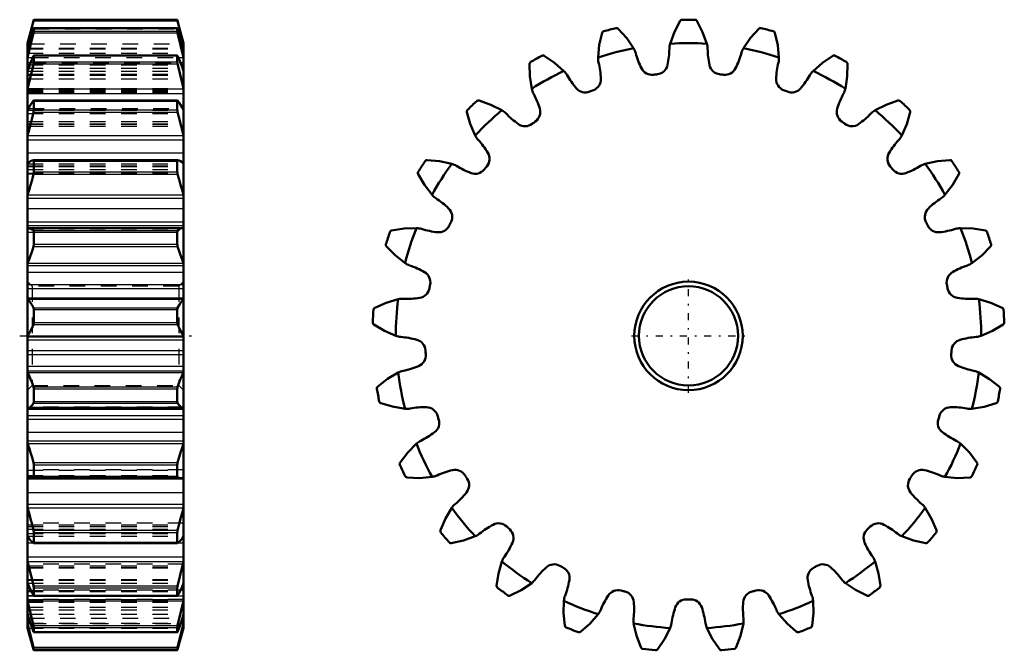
# Model space of a CAD drawing. Header units: millimetres. Extents: x -1 to 137, y -1 to 93.
# Tile 6 of 6: x 74 to 137, y 26 to 67. Entities that reach past the tile are written whole.
import ezdxf

# ---------------------------------------------------------------- set-up
doc = ezdxf.new("R2010")
doc.units = ezdxf.units.MM
doc.linetypes.add('Center', pattern=[1.5, 0.45, -0.5, 0.05, -0.5])
doc.linetypes.add('Dashed', pattern=[2, 1, -1])
for name, color, linetype, lineweight in [('AM_4', 3, 'Continuous', 25), ('center', 4, 'Center', 25), ('hidden', 3, 'Dashed', 25), ('vis', 1, 'Continuous', 50)]:
    doc.layers.add(name, color=color, linetype=linetype, lineweight=lineweight)

# ---------------------------------------------------------------- blocks, each defined once
blk = doc.blocks.new('4_GEAHB1_5_25_10_A_6_35_b_0_in_GEAHB1_5_25_10_A_6_35_900')
at = {"layer": 'AM_4'}
for p, q in [((75.08, 66.467), (84.313, 66.467)), ((75.099, 66.54), (84.295, 66.54)), ((75.08, 65.7), (84.313, 65.7)), ((75.099, 66.006), (84.295, 66.006)), ((75.099, 65.802), (84.295, 65.802)), ((74.697, 65.007), (74.784, 65.007)), ((84.609, 65.007), (84.697, 65.007)), ((74.697, 64.126), (75.035, 64.126)), ((74.697, 63.796), (74.898, 63.796)), ((75.08, 63.714), (84.313, 63.714)), ((75.099, 64.233), (84.295, 64.233)), ((75.099, 63.838), (84.295, 63.838)), ((84.358, 64.126), (84.697, 64.126)), ((84.495, 63.796), (84.697, 63.796)), ((74.697, 62.125), (84.697, 62.125)), ((74.697, 61.813), (84.697, 61.813)), ((75.099, 61.333), (84.295, 61.333)), ((74.697, 60.853), (74.755, 60.853)), ((75.08, 60.633), (84.313, 60.633)), ((75.099, 60.772), (84.295, 60.772)), ((84.638, 60.853), (84.697, 60.853)), ((74.697, 59.129), (84.697, 59.129)), ((74.697, 58.856), (84.697, 58.856)), ((74.697, 58.024), (84.697, 58.024)), ((75.099, 57.488), (84.295, 57.488)), ((75.099, 56.796), (84.295, 56.796)), ((75.08, 56.651), (84.313, 56.651)), ((74.697, 55.327), (84.697, 55.327)), ((74.697, 55.109), (84.697, 55.109)), ((74.697, 54.459), (84.697, 54.459)), ((74.697, 53.595), (84.697, 53.595)), ((74.697, 53.362), (84.697, 53.362)), ((75.08, 53.037), (84.313, 53.037)), ((75.099, 52.94), (84.295, 52.94)), ((75.08, 52.019), (84.313, 52.019)), ((75.099, 52.16), (84.295, 52.16)), ((74.697, 50.957), (84.697, 50.957)), ((74.697, 50.808), (84.697, 50.808)), ((74.697, 50.38), (84.697, 50.38)), ((74.697, 49.582), (84.697, 49.582)), ((74.697, 49.329), (84.697, 49.329)), ((74.697, 48.721), (84.697, 48.721)), ((74.697, 48.644), (84.697, 48.644)), ((75.08, 48.095), (84.313, 48.095)), ((75.099, 47.974), (84.295, 47.974)), ((75.08, 47.026), (84.313, 47.026)), ((75.099, 47.156), (84.295, 47.156)), ((74.697, 46.294), (84.697, 46.294)), ((74.697, 46.223), (84.697, 46.223)), ((74.697, 46.045), (84.697, 46.045)), ((74.697, 45.363), (84.697, 45.363)), ((74.697, 45.106), (84.697, 45.106)), ((74.697, 44.36), (84.697, 44.36)), ((74.697, 44.054), (84.697, 44.054)), ((74.697, 43.944), (84.697, 43.944)), ((75.08, 43.04), (84.313, 43.04)), ((75.099, 42.903), (84.295, 42.903)), ((75.08, 41.988), (84.313, 41.988)), ((75.099, 42.097), (84.295, 42.097)), ((74.697, 41.631), (84.697, 41.631)), ((74.697, 41.202), (84.697, 41.202)), ((74.697, 40.957), (84.697, 40.957)), ((74.697, 40.119), (84.697, 40.119)), ((74.697, 39.576), (84.697, 39.576)), ((74.697, 39.391), (84.697, 39.391)), ((75.08, 38.189), (84.313, 38.189)), ((75.099, 38.044), (84.295, 38.044)), ((75.08, 37.22), (84.313, 37.22)), ((75.099, 37.303), (84.295, 37.303)), ((74.697, 37.143), (84.697, 37.143)), ((74.697, 36.267), (84.697, 36.267)), ((74.697, 35.52), (84.697, 35.52)), ((74.697, 35.273), (84.697, 35.273)), ((75.08, 33.847), (84.313, 33.847)), ((75.099, 33.704), (84.295, 33.704)), ((74.697, 33.045), (75.052, 33.045)), ((75.099, 33.073), (84.295, 33.073)), ((84.342, 33.045), (84.697, 33.045)), ((74.697, 32.141), (84.697, 32.141)), ((74.697, 31.847), (84.697, 31.847)), ((75.08, 30.288), (84.313, 30.288)), ((74.697, 29.652), (75.086, 29.652)), ((75.099, 30.155), (84.295, 30.155)), ((75.099, 29.674), (84.295, 29.674)), ((84.302, 29.652), (84.697, 29.652)), ((74.697, 29.328), (84.697, 29.328)), ((74.697, 28.208), (74.779, 28.208)), ((74.697, 27.876), (74.89, 27.876)), ((84.504, 27.876), (84.697, 27.876)), ((84.614, 28.208), (84.697, 28.208)), ((75.08, 27.734), (84.313, 27.734)), ((75.099, 27.621), (84.295, 27.621)), ((75.099, 27.319), (84.295, 27.319)), ((75.08, 26.347), (84.313, 26.347)), ((75.099, 26.259), (84.295, 26.259)), ((75.099, 26.156), (84.295, 26.156))]:
    blk.add_line(p, q, dxfattribs=at)
at = {"layer": 'center'}
blk.add_line((74.197, 46.294), (85.197, 46.294), dxfattribs=at)
at = {"layer": 'hidden'}
for p, q in [((75.08, 65.966), (84.313, 65.966)), ((74.784, 65.007), (84.609, 65.007)), ((74.697, 64.712), (84.697, 64.712)), ((74.697, 64.679), (84.697, 64.679)), ((74.697, 64.406), (84.697, 64.406)), ((74.898, 63.796), (84.495, 63.796)), ((75.035, 64.126), (84.358, 64.126)), ((75.08, 64.23), (84.313, 64.23)), ((74.697, 63.645), (84.697, 63.645)), ((74.697, 63.433), (84.697, 63.433)), ((74.697, 63.259), (84.697, 63.259)), ((74.697, 63.051), (84.697, 63.051)), ((74.697, 63.019), (84.697, 63.019)), ((74.697, 63.012), (84.697, 63.012)), ((74.697, 62.996), (84.697, 62.996)), ((74.697, 62.766), (84.697, 62.766)), ((74.697, 62.145), (84.697, 62.145)), ((74.697, 62.031), (84.697, 62.031)), ((74.697, 61.936), (84.697, 61.936)), ((74.697, 61.881), (84.697, 61.881)), ((75.08, 61.366), (84.313, 61.366)), ((74.697, 60.741), (84.697, 60.741)), ((74.755, 60.853), (84.638, 60.853)), ((74.697, 60.536), (84.697, 60.536)), ((74.697, 60.021), (84.697, 60.021)), ((74.697, 59.87), (84.697, 59.87)), ((74.697, 59.86), (84.697, 59.86)), ((74.697, 59.723), (84.697, 59.723)), ((75.08, 57.555), (84.313, 57.555)), ((74.697, 57.315), (84.697, 57.315)), ((74.697, 57.181), (84.697, 57.181)), ((74.697, 57.149), (84.697, 57.149)), ((74.697, 56.951), (84.697, 56.951)), ((74.697, 56.723), (84.697, 56.723)), ((74.697, 56.674), (84.697, 56.674)), ((74.697, 53.196), (84.697, 53.196)), ((74.697, 53.142), (84.697, 53.142)), ((74.697, 52.931), (84.697, 52.931)), ((74.697, 52.926), (84.697, 52.926)), ((74.997, 49.469), (74.697, 49.769)), ((84.397, 49.469), (74.997, 49.469)), ((74.997, 49.469), (74.997, 43.119)), ((84.697, 49.769), (84.397, 49.469)), ((84.397, 49.469), (84.397, 43.119)), ((74.697, 48.673), (84.697, 48.673)), ((74.697, 48.667), (84.697, 48.667)), ((74.697, 42.819), (74.997, 43.119)), ((74.997, 43.119), (84.397, 43.119)), ((84.397, 43.119), (84.697, 42.819)), ((84.697, 41.726), (74.697, 41.726)), ((74.697, 41.725), (84.697, 41.725)), ((74.697, 41.643), (84.697, 41.643)), ((84.697, 37.714), (74.697, 37.714)), ((74.697, 37.693), (84.697, 37.693)), ((74.697, 37.361), (84.697, 37.361)), ((74.697, 37.356), (84.697, 37.356)), ((74.697, 37.261), (84.697, 37.261)), ((84.697, 34.288), (74.697, 34.288)), ((74.697, 34.201), (84.697, 34.201)), ((74.697, 34.081), (84.697, 34.081)), ((74.697, 33.905), (84.697, 33.905)), ((74.697, 33.629), (84.697, 33.629)), ((74.697, 33.459), (84.697, 33.459)), ((75.052, 33.045), (84.342, 33.045)), ((75.08, 33.022), (84.313, 33.022)), ((84.697, 31.664), (74.697, 31.664)), ((74.697, 31.569), (84.697, 31.569)), ((74.697, 31.468), (84.697, 31.468)), ((74.697, 31.444), (84.697, 31.444)), ((74.697, 30.699), (84.697, 30.699)), ((74.697, 30.655), (84.697, 30.655)), ((74.697, 30.463), (84.697, 30.463)), ((84.697, 30.006), (74.697, 30.006)), ((74.697, 29.981), (84.697, 29.981)), ((74.697, 29.917), (84.697, 29.917)), ((74.697, 29.668), (84.697, 29.668)), ((75.08, 29.659), (84.313, 29.659)), ((75.086, 29.652), (84.302, 29.652)), ((74.697, 29.419), (84.697, 29.419)), ((84.697, 29.419), (74.697, 29.419)), ((74.697, 29.248), (84.697, 29.248)), ((74.697, 28.912), (84.697, 28.912)), ((74.697, 28.748), (84.697, 28.748)), ((74.697, 28.461), (84.697, 28.461)), ((74.697, 27.9), (84.697, 27.9)), ((74.779, 28.208), (84.614, 28.208)), ((74.89, 27.876), (84.504, 27.876)), ((74.697, 27.581), (84.697, 27.581)), ((75.08, 27.34), (84.313, 27.34)), ((75.08, 26.212), (84.313, 26.212))]:
    blk.add_line(p, q, dxfattribs=at)
at = {"layer": 'vis'}
for p, q in [((75.099, 66.544), (74.697, 65.044)), ((74.697, 65.007), (75.08, 66.467)), ((84.295, 66.544), (75.099, 66.544)), ((75.099, 66.54), (75.099, 66.544)), ((84.697, 65.044), (84.295, 66.544)), ((84.295, 66.544), (84.295, 66.54)), ((84.313, 66.467), (84.697, 65.007)), ((75.08, 65.966), (74.697, 64.712)), ((74.697, 64.126), (75.08, 65.7)), ((84.296, 66.009), (75.097, 66.009)), ((75.099, 66.006), (75.097, 66.009)), ((75.099, 65.802), (75.099, 66.006)), ((84.296, 66.009), (84.295, 66.006)), ((84.295, 66.006), (84.295, 65.802)), ((84.697, 64.712), (84.313, 65.966)), ((84.313, 65.7), (84.697, 64.126)), ((74.697, 65.044), (74.697, 27.581)), ((84.697, 27.581), (84.697, 65.044)), ((84.3, 64.25), (75.093, 64.25)), ((75.099, 63.838), (75.099, 64.233)), ((84.295, 64.233), (84.295, 63.838)), ((75.088, 61.372), (75.08, 61.366)), ((84.305, 61.372), (75.088, 61.372)), ((75.099, 60.772), (75.099, 61.333)), ((84.295, 61.333), (84.295, 60.772)), ((84.313, 61.366), (84.305, 61.372)), ((84.313, 57.555), (75.081, 57.555)), ((75.099, 56.796), (75.099, 57.488)), ((84.295, 57.488), (84.295, 56.796)), ((74.74, 53.199), (74.697, 53.196)), ((84.653, 53.199), (74.74, 53.199)), ((84.697, 53.196), (84.653, 53.199)), ((75.099, 52.16), (75.099, 52.94)), ((84.295, 52.94), (84.295, 52.16)), ((84.697, 48.674), (74.697, 48.674)), ((75.099, 47.156), (75.099, 47.974)), ((84.295, 47.974), (84.295, 47.156)), ((75.099, 42.097), (75.099, 42.903)), ((84.295, 42.903), (84.295, 42.097)), ((74.697, 41.625), (84.697, 41.625)), ((75.099, 37.303), (75.099, 38.044)), ((84.295, 38.044), (84.295, 37.303)), ((74.931, 37.187), (84.462, 37.187)), ((75.099, 33.073), (75.099, 33.704)), ((84.295, 33.704), (84.295, 33.073)), ((75.08, 33.022), (75.085, 33.021)), ((75.084, 33.021), (84.309, 33.021)), ((84.309, 33.021), (84.313, 33.022)), ((75.099, 29.674), (75.099, 30.155)), ((84.295, 30.155), (84.295, 29.674)), ((75.08, 27.734), (74.697, 29.328)), ((75.091, 29.647), (84.302, 29.647)), ((84.697, 29.328), (84.313, 27.734)), ((75.08, 26.347), (74.697, 27.876)), ((84.697, 27.876), (84.313, 26.347)), ((74.697, 27.581), (75.08, 26.212)), ((75.096, 27.309), (84.297, 27.309)), ((75.099, 27.319), (75.099, 27.621)), ((84.295, 27.621), (84.295, 27.319)), ((84.313, 26.212), (84.697, 27.581)), ((75.098, 26.155), (84.295, 26.155)), ((75.099, 26.156), (75.099, 26.259)), ((84.295, 26.259), (84.295, 26.156))]:
    blk.add_line(p, q, dxfattribs=at)
for points in [[(75.08, 66.467), (75.09, 66.505), (75.096, 66.53), (75.099, 66.54)], [(84.295, 66.54), (84.297, 66.531), (84.303, 66.507), (84.313, 66.467)], [(75.097, 66.009), (75.096, 66.009), (75.09, 65.996), (75.08, 65.966)], [(75.08, 65.7), (75.09, 65.745), (75.096, 65.78), (75.099, 65.802)], [(84.295, 65.802), (84.297, 65.781), (84.303, 65.747), (84.313, 65.7)], [(84.313, 65.966), (84.303, 65.995), (84.297, 66.009), (84.296, 66.009)], [(75.08, 64.23), (74.989, 64.019), (74.895, 63.788), (74.797, 63.533), (74.697, 63.259)], [(74.697, 62.125), (74.795, 62.514), (74.892, 62.907), (74.987, 63.31), (75.08, 63.714)], [(75.094, 64.25), (75.09, 64.248), (75.08, 64.23)], [(75.08, 63.714), (75.09, 63.763), (75.096, 63.806), (75.099, 63.838)], [(75.099, 64.233), (75.096, 64.248), (75.094, 64.25)], [(84.299, 64.25), (84.297, 64.248), (84.295, 64.233)], [(84.295, 63.838), (84.297, 63.807), (84.303, 63.766), (84.313, 63.714)], [(84.313, 64.23), (84.303, 64.247), (84.299, 64.25)], [(84.697, 63.259), (84.598, 63.529), (84.502, 63.78), (84.406, 64.016), (84.313, 64.23)], [(84.313, 63.714), (84.405, 63.316), (84.499, 62.92), (84.596, 62.52), (84.697, 62.125)], [(75.08, 61.366), (74.989, 61.246), (74.895, 61.102), (74.797, 60.933), (74.697, 60.741)], [(75.099, 61.333), (75.096, 61.359), (75.09, 61.371), (75.088, 61.372)], [(84.305, 61.372), (84.303, 61.371), (84.297, 61.36), (84.295, 61.333)], [(84.697, 60.741), (84.598, 60.93), (84.502, 61.098), (84.406, 61.244), (84.313, 61.366)], [(74.697, 59.129), (74.795, 59.488), (74.892, 59.857), (74.987, 60.241), (75.08, 60.633)], [(75.08, 60.633), (75.09, 60.683), (75.096, 60.731), (75.099, 60.772)], [(84.295, 60.772), (84.297, 60.732), (84.303, 60.686), (84.313, 60.633)], [(84.313, 60.633), (84.405, 60.247), (84.499, 59.869), (84.596, 59.494), (84.697, 59.129)], [(75.08, 57.555), (74.989, 57.533), (74.895, 57.486), (74.797, 57.413), (74.697, 57.315)], [(75.099, 57.488), (75.096, 57.524), (75.09, 57.547), (75.08, 57.555)], [(84.313, 57.555), (84.303, 57.548), (84.297, 57.525), (84.295, 57.488)], [(84.697, 57.315), (84.598, 57.412), (84.502, 57.484), (84.406, 57.533), (84.313, 57.555)], [(75.08, 56.651), (75.09, 56.699), (75.096, 56.75), (75.099, 56.796)], [(84.295, 56.796), (84.297, 56.751), (84.303, 56.702), (84.313, 56.651)], [(74.697, 55.327), (74.795, 55.633), (74.892, 55.954), (74.987, 56.296), (75.08, 56.651)], [(84.313, 56.651), (84.405, 56.301), (84.499, 55.965), (84.596, 55.638), (84.697, 55.327)], [(75.08, 53.037), (74.989, 53.114), (74.895, 53.167), (74.797, 53.194), (74.74, 53.199)], [(75.099, 52.94), (75.096, 52.983), (75.09, 53.016), (75.08, 53.037)], [(84.313, 53.037), (84.303, 53.018), (84.297, 52.984), (84.295, 52.94)], [(84.653, 53.199), (84.598, 53.195), (84.502, 53.168), (84.406, 53.115), (84.313, 53.037)], [(74.697, 50.957), (74.795, 51.191), (74.892, 51.445), (74.987, 51.722), (75.08, 52.019)], [(75.08, 52.019), (75.09, 52.061), (75.096, 52.111), (75.099, 52.16)], [(84.295, 52.16), (84.297, 52.112), (84.303, 52.064), (84.313, 52.019)], [(84.313, 52.019), (84.405, 51.727), (84.499, 51.453), (84.596, 51.194), (84.697, 50.957)], [(75.08, 48.095), (74.989, 48.267), (74.895, 48.415), (74.797, 48.542), (74.697, 48.644)], [(84.697, 48.644), (84.598, 48.544), (84.502, 48.42), (84.406, 48.269), (84.313, 48.095)], [(75.099, 47.974), (75.096, 48.021), (75.09, 48.062), (75.08, 48.095)], [(84.313, 48.095), (84.303, 48.065), (84.297, 48.022), (84.295, 47.974)], [(74.697, 46.294), (74.795, 46.441), (74.892, 46.611), (74.987, 46.807), (75.08, 47.026)], [(75.08, 47.026), (75.09, 47.061), (75.096, 47.106), (75.099, 47.156)], [(84.295, 47.156), (84.297, 47.107), (84.303, 47.064), (84.313, 47.026)], [(84.313, 47.026), (84.405, 46.811), (84.499, 46.617), (84.596, 46.443), (84.697, 46.294)], [(75.08, 43.04), (74.989, 43.295), (74.895, 43.531), (74.797, 43.749), (74.697, 43.944)], [(84.697, 43.944), (84.598, 43.752), (84.502, 43.538), (84.406, 43.299), (84.313, 43.04)], [(75.099, 42.903), (75.096, 42.952), (75.09, 42.998), (75.08, 43.04)], [(84.313, 43.04), (84.303, 43.001), (84.297, 42.953), (84.295, 42.903)], [(74.697, 41.631), (74.795, 41.682), (74.892, 41.758), (74.987, 41.86), (75.08, 41.988)], [(75.08, 41.988), (75.09, 42.013), (75.096, 42.051), (75.099, 42.097)], [(84.295, 42.097), (84.297, 42.052), (84.303, 42.015), (84.313, 41.988)], [(84.313, 41.988), (84.405, 41.862), (84.499, 41.761), (84.596, 41.683), (84.697, 41.631)], [(75.08, 38.189), (74.989, 38.512), (74.895, 38.82), (74.797, 39.115), (74.697, 39.391)], [(84.697, 39.391), (84.598, 39.119), (84.502, 38.829), (84.406, 38.517), (84.313, 38.189)], [(75.099, 38.044), (75.096, 38.092), (75.09, 38.14), (75.08, 38.189)], [(84.313, 38.189), (84.303, 38.143), (84.297, 38.093), (84.295, 38.044)], [(74.697, 37.261), (74.795, 37.213), (74.892, 37.19), (74.932, 37.187)], [(74.932, 37.187), (74.987, 37.192), (75.08, 37.22)], [(75.08, 37.22), (75.09, 37.233), (75.096, 37.262), (75.099, 37.303)], [(84.295, 37.303), (84.297, 37.263), (84.303, 37.235), (84.313, 37.22)], [(84.313, 37.22), (84.405, 37.192), (84.462, 37.187)], [(84.462, 37.187), (84.499, 37.189), (84.596, 37.212), (84.697, 37.261)], [(75.08, 33.847), (74.989, 34.218), (74.895, 34.578), (74.797, 34.932), (74.697, 35.273)], [(84.697, 35.273), (84.598, 34.938), (84.502, 34.59), (84.406, 34.224), (84.313, 33.847)], [(74.697, 33.459), (74.795, 33.314), (74.892, 33.193), (74.987, 33.095), (75.08, 33.022)], [(75.099, 33.704), (75.096, 33.747), (75.09, 33.795), (75.08, 33.847)], [(84.313, 33.847), (84.303, 33.798), (84.297, 33.748), (84.295, 33.704)], [(84.313, 33.022), (84.405, 33.094), (84.499, 33.19), (84.596, 33.312), (84.697, 33.459)], [(75.085, 33.021), (75.09, 33.023), (75.096, 33.041), (75.099, 33.073)], [(84.295, 33.073), (84.297, 33.041), (84.303, 33.024), (84.309, 33.021)], [(75.08, 30.288), (74.989, 30.683), (74.895, 31.073), (74.797, 31.464), (74.697, 31.847)], [(84.697, 31.847), (84.598, 31.47), (84.502, 31.085), (84.406, 30.689), (84.313, 30.288)], [(74.697, 30.463), (74.795, 30.231), (74.892, 30.02), (74.987, 29.828), (75.08, 29.659)], [(75.099, 30.155), (75.096, 30.191), (75.09, 30.235), (75.08, 30.288)], [(84.313, 30.288), (84.303, 30.238), (84.297, 30.192), (84.295, 30.155)], [(84.313, 29.659), (84.405, 29.825), (84.499, 30.014), (84.596, 30.228), (84.697, 30.463)], [(75.08, 29.659), (75.09, 29.647), (75.091, 29.647)], [(75.091, 29.647), (75.096, 29.652), (75.099, 29.674)], [(84.295, 29.674), (84.297, 29.653), (84.302, 29.647)], [(84.302, 29.647), (84.303, 29.647), (84.313, 29.659)], [(74.697, 28.461), (74.795, 28.157), (74.892, 27.87), (74.987, 27.595), (75.08, 27.34)], [(84.313, 27.34), (84.405, 27.591), (84.499, 27.861), (84.596, 28.153), (84.697, 28.461)], [(75.099, 27.621), (75.096, 27.647), (75.09, 27.684), (75.08, 27.734)], [(75.08, 27.34), (75.09, 27.317), (75.096, 27.309)], [(75.096, 27.309), (75.096, 27.309), (75.099, 27.319)], [(84.313, 27.734), (84.303, 27.687), (84.297, 27.647), (84.295, 27.621)], [(84.295, 27.319), (84.297, 27.309), (84.297, 27.309)], [(84.297, 27.309), (84.303, 27.316), (84.313, 27.34)], [(75.099, 26.259), (75.096, 26.274), (75.09, 26.303), (75.08, 26.347)], [(75.08, 26.212), (75.09, 26.179), (75.096, 26.159), (75.098, 26.155)], [(84.313, 26.347), (84.303, 26.305), (84.297, 26.274), (84.295, 26.259)], [(84.295, 26.155), (84.297, 26.159), (84.303, 26.177), (84.313, 26.212)]]:
    blk.add_lwpolyline(points, dxfattribs=at)
blk = doc.blocks.new('5_GEAHB1_5_25_10_A_6_35_b_0_in_GEAHB1_5_25_10_A_6_35_900')
at = {"layer": 'center'}
for p, q in [((117.045, 42.645), (117.045, 49.943)), ((113.396, 46.294), (120.694, 46.294))]:
    blk.add_line(p, q, dxfattribs=at)
at = {"layer": 'vis'}
for points in [[(116.51, 66.467), (116.144, 65.762), (115.868, 65.007)], [(116.635, 66.54), (116.587, 66.531), (116.544, 66.507), (116.51, 66.467)], [(117.58, 66.467), (117.548, 66.505), (117.504, 66.53), (117.455, 66.54)], [(118.222, 65.007), (117.951, 65.751), (117.58, 66.467)], [(111.509, 65.7), (111.331, 64.926), (111.251, 64.126)], [(111.613, 65.802), (111.569, 65.781), (111.533, 65.747), (111.509, 65.7)], [(112.547, 65.966), (112.506, 65.995), (112.457, 66.009), (112.407, 66.006)], [(113.531, 64.712), (113.084, 65.365), (112.547, 65.966)], [(121.543, 65.966), (121.014, 65.375), (120.558, 64.712)], [(121.683, 66.006), (121.634, 66.009), (121.587, 65.996), (121.543, 65.966)], [(122.58, 65.7), (122.558, 65.745), (122.522, 65.78), (122.477, 65.802)], [(122.839, 64.126), (122.761, 64.914), (122.58, 65.7)], [(106.932, 63.838), (106.894, 63.807), (106.869, 63.766), (106.857, 63.714)], [(106.857, 63.714), (106.876, 62.92), (106.998, 62.125)], [(107.795, 64.23), (107.749, 64.247), (107.698, 64.248), (107.651, 64.233)], [(109.062, 63.259), (108.465, 63.78), (107.795, 64.23)], [(126.294, 64.23), (125.634, 63.788), (125.028, 63.259)], [(126.439, 64.233), (126.393, 64.248), (126.344, 64.248), (126.294, 64.23)], [(127.092, 62.125), (127.212, 62.907), (127.233, 63.714)], [(127.233, 63.714), (127.222, 63.763), (127.196, 63.806), (127.158, 63.838)], [(103.626, 61.366), (103.576, 61.371), (103.527, 61.36), (103.484, 61.333)], [(105.093, 60.741), (104.386, 61.098), (103.626, 61.366)], [(130.464, 61.366), (129.715, 61.102), (128.997, 60.741)], [(130.605, 61.333), (130.564, 61.359), (130.517, 61.371), (130.464, 61.366)], [(102.887, 60.772), (102.858, 60.732), (102.843, 60.686), (102.845, 60.633)], [(102.845, 60.633), (103.061, 59.869), (103.377, 59.129)], [(130.713, 59.129), (131.025, 59.857), (131.245, 60.633)], [(131.245, 60.633), (131.247, 60.683), (131.232, 60.731), (131.203, 60.772)], [(100.299, 57.555), (100.249, 57.548), (100.204, 57.525), (100.17, 57.488)], [(101.876, 57.315), (101.102, 57.484), (100.299, 57.555)], [(133.791, 57.555), (133, 57.486), (132.214, 57.315)], [(133.919, 57.488), (133.886, 57.524), (133.843, 57.547), (133.791, 57.555)], [(99.731, 56.796), (99.713, 56.751), (99.71, 56.702), (99.725, 56.651)], [(134.365, 56.651), (134.379, 56.699), (134.377, 56.75), (134.359, 56.796)], [(99.725, 56.651), (100.124, 55.965), (100.614, 55.327)], [(133.476, 55.327), (133.958, 55.954), (134.365, 56.651)], [(98.024, 53.037), (97.978, 53.018), (97.941, 52.984), (97.917, 52.94)], [(99.612, 53.196), (98.82, 53.168), (98.024, 53.037)], [(136.065, 53.037), (135.282, 53.167), (134.478, 53.196)], [(136.173, 52.94), (136.15, 52.983), (136.114, 53.016), (136.065, 53.037)], [(97.663, 52.16), (97.657, 52.112), (97.666, 52.064), (97.694, 52.019)], [(97.694, 52.019), (98.251, 51.453), (98.884, 50.957)], [(135.206, 50.957), (135.829, 51.445), (136.396, 52.019)], [(136.396, 52.019), (136.422, 52.061), (136.433, 52.111), (136.427, 52.16)], [(98.443, 48.644), (97.683, 48.42), (96.945, 48.095)], [(137.145, 48.095), (136.418, 48.415), (135.647, 48.644)], [(96.945, 48.095), (96.905, 48.065), (96.877, 48.022), (96.865, 47.974)], [(137.225, 47.974), (137.213, 48.021), (137.187, 48.062), (137.145, 48.095)], [(96.813, 47.156), (96.819, 47.107), (96.84, 47.064), (96.878, 47.026)], [(96.878, 47.026), (97.558, 46.617), (98.295, 46.294)], [(135.795, 46.294), (136.52, 46.611), (137.212, 47.026)], [(137.212, 47.026), (137.248, 47.061), (137.27, 47.106), (137.277, 47.156)], [(98.443, 43.944), (97.763, 43.538), (97.129, 43.04)], [(136.961, 43.04), (136.337, 43.531), (135.647, 43.944)], [(97.129, 43.04), (97.098, 43.001), (97.081, 42.953), (97.081, 42.903)], [(137.009, 42.903), (137.009, 42.952), (136.994, 42.998), (136.961, 43.04)], [(97.234, 42.097), (97.252, 42.052), (97.284, 42.015), (97.329, 41.988)], [(97.329, 41.988), (98.09, 41.761), (98.884, 41.631)], [(135.206, 41.631), (135.987, 41.758), (136.761, 41.988)], [(136.761, 41.988), (136.804, 42.013), (136.837, 42.051), (136.855, 42.097)], [(99.612, 39.391), (99.054, 38.829), (98.564, 38.189)], [(135.526, 38.189), (135.044, 38.82), (134.478, 39.391)], [(98.564, 38.189), (98.543, 38.143), (98.539, 38.093), (98.551, 38.044)], [(135.538, 38.044), (135.551, 38.092), (135.547, 38.14), (135.526, 38.189)], [(98.9, 37.303), (98.929, 37.263), (98.969, 37.235), (99.019, 37.22)], [(99.019, 37.22), (99.813, 37.189), (100.614, 37.261)], [(133.476, 37.261), (134.264, 37.19), (135.07, 37.22)], [(135.07, 37.22), (135.118, 37.233), (135.16, 37.262), (135.189, 37.303)], [(101.876, 35.273), (101.476, 34.59), (101.16, 33.847)], [(132.93, 33.847), (132.62, 34.578), (132.214, 35.273)], [(101.16, 33.847), (101.151, 33.798), (101.16, 33.748), (101.184, 33.704)], [(101.842, 33.022), (102.619, 33.19), (103.377, 33.459)], [(130.713, 33.459), (131.459, 33.193), (132.247, 33.022)], [(132.906, 33.704), (132.93, 33.747), (132.938, 33.795), (132.93, 33.847)], [(101.706, 33.073), (101.744, 33.041), (101.789, 33.024), (101.842, 33.022)], [(132.247, 33.022), (132.297, 33.023), (132.345, 33.041), (132.383, 33.073)], [(105.093, 31.847), (104.875, 31.085), (104.754, 30.288)], [(129.336, 30.288), (129.217, 31.073), (128.997, 31.847)], [(104.754, 30.288), (104.758, 30.238), (104.779, 30.192), (104.813, 30.155)], [(105.62, 29.659), (106.331, 30.014), (106.998, 30.463)], [(127.092, 30.463), (127.748, 30.02), (128.469, 29.659)], [(129.277, 30.155), (129.31, 30.191), (129.331, 30.235), (129.336, 30.288)], [(105.476, 29.674), (105.52, 29.653), (105.569, 29.647), (105.62, 29.659)], [(128.469, 29.659), (128.518, 29.647), (128.568, 29.652), (128.613, 29.674)], [(109.062, 29.328), (109.04, 28.537), (109.121, 27.734)], [(124.969, 27.734), (125.049, 28.524), (125.028, 29.328)], [(110.116, 27.34), (110.716, 27.861), (111.251, 28.461)], [(122.839, 28.461), (123.365, 27.87), (123.973, 27.34)], [(113.531, 27.876), (113.707, 27.104), (113.985, 26.347)], [(120.104, 26.347), (120.379, 27.092), (120.558, 27.876)], [(109.121, 27.734), (109.137, 27.687), (109.169, 27.647), (109.211, 27.621)], [(109.973, 27.319), (110.021, 27.309), (110.069, 27.316), (110.116, 27.34)], [(115.048, 26.212), (115.499, 26.866), (115.868, 27.581)], [(118.222, 27.581), (118.585, 26.877), (119.042, 26.212)], [(123.973, 27.34), (124.018, 27.317), (124.068, 27.309), (124.117, 27.319)], [(124.879, 27.621), (124.92, 27.647), (124.951, 27.684), (124.969, 27.734)], [(113.985, 26.347), (114.013, 26.305), (114.053, 26.274), (114.101, 26.259)], [(114.914, 26.156), (114.963, 26.159), (115.008, 26.177), (115.048, 26.212)], [(119.042, 26.212), (119.079, 26.179), (119.126, 26.159), (119.176, 26.156)], [(119.989, 26.259), (120.036, 26.274), (120.075, 26.303), (120.104, 26.347)]]:
    blk.add_lwpolyline(points, dxfattribs=at)
for radius in [3.475, 3.175]:
    blk.add_circle((117.045, 46.294), radius, dxfattribs=at)
for centre, radius, start, end in [((117.045, 46.294), 20.25, 88.84018, 91.15982), ((117.045, 46.294), 20.25, 103.24018, 105.55982), ((117.045, 46.294), 20.25, 74.44018, 76.75982), ((117.045, 64.66), 1.227, 163.6, 179.14416), ((117.045, 46.294), 18.75, 86.4, 93.6), ((117.045, 64.66), 1.227, 0.85584, 16.4), ((117.045, 46.294), 18.75, 100.8, 108), ((112.477, 64.083), 1.227, 15.25584, 30.8), ((119.02, 65.872), 5.556, 195.30315, 206.04524), ((110.263, 64.766), 5.556, 348.35476, 359.09685), ((123.827, 64.766), 5.556, 180.90315, 191.64524), ((115.07, 65.872), 5.556, 333.95476, 344.69685), ((121.612, 64.083), 1.227, 149.2, 164.74416), ((117.045, 46.294), 18.75, 72, 79.2), ((117.045, 46.294), 20.25, 117.64018, 119.95982), ((112.477, 64.083), 1.227, 178, 193.54416), ((105.882, 62.499), 5.556, 2.75476, 13.49685), ((128.208, 62.499), 5.556, 166.50315, 177.24524), ((121.612, 64.083), 1.227, 346.45584, 2), ((117.045, 46.294), 20.25, 60.04018, 62.35982), ((117.045, 46.294), 18.75, 115.2, 122.4), ((108.197, 62.388), 1.227, 29.65584, 45.2), ((114.702, 63.762), 0.75, 206.04524, 277.63772), ((114.97, 63.796), 0.75, 276.76227, 348.35476), ((119.12, 63.796), 0.75, 191.64524, 263.23774), ((119.387, 63.762), 0.75, 262.36227, 333.95476), ((125.893, 62.388), 1.227, 134.8, 150.34416), ((117.045, 46.294), 18.75, 57.59999, 64.8), ((114.089, 65.749), 5.556, 209.70315, 220.44524), ((110.682, 62.73), 0.75, 291.16224, 2.75476), ((117.045, 46.294), 16.875, 96.76227, 97.63773), ((117.045, 46.294), 16.875, 82.36227, 83.23773), ((123.408, 62.73), 0.75, 177.24524, 248.83773), ((120.001, 65.749), 5.556, 319.55476, 330.29685), ((108.197, 62.388), 1.227, 192.4, 207.94416), ((110.432, 62.631), 0.75, 220.44524, 292.03772), ((117.045, 46.294), 16.875, 111.16227, 112.03773), ((117.045, 46.294), 16.875, 67.96227, 68.83773), ((123.658, 62.631), 0.75, 247.96227, 319.55476), ((125.893, 62.388), 1.227, 332.05584, 347.59999), ((117.045, 46.294), 20.25, 132.04018, 134.35982), ((102.203, 59.214), 5.556, 17.15476, 27.89685), ((131.887, 59.214), 5.556, 152.10315, 162.84524), ((117.045, 46.294), 20.25, 45.64018, 47.95982), ((117.045, 46.294), 18.75, 129.6, 136.8), ((104.472, 59.682), 1.227, 44.05584, 59.6), ((106.794, 60.631), 0.75, 305.56224, 17.15476), ((127.295, 60.631), 0.75, 162.84524, 234.43773), ((129.618, 59.682), 1.227, 120.4, 135.94416), ((117.045, 46.294), 18.75, 43.19999, 50.4), ((109.344, 64.402), 5.556, 224.10315, 234.84524), ((117.045, 46.294), 16.875, 125.56227, 126.43773), ((117.045, 46.294), 16.875, 53.56227, 54.43773), ((124.746, 64.402), 5.556, 305.15476, 315.89685), ((106.577, 60.473), 0.75, 234.84524, 306.43772), ((127.513, 60.473), 0.75, 233.56227, 305.15476), ((104.472, 59.682), 1.227, 206.8, 222.34416), ((99.456, 55.117), 5.556, 31.55476, 42.29685), ((134.634, 55.117), 5.556, 137.70315, 148.44524), ((129.618, 59.682), 1.227, 317.65584, 333.19999), ((117.045, 46.294), 20.25, 146.44018, 148.75982), ((103.551, 57.632), 0.75, 319.96224, 31.55476), ((130.539, 57.632), 0.75, 148.44524, 220.03773), ((117.045, 46.294), 20.25, 31.24018, 33.55982), ((117.045, 46.294), 18.75, 144, 151.2), ((101.538, 56.135), 1.227, 58.45584, 74), ((105.082, 61.918), 5.556, 238.50315, 249.24524), ((103.379, 57.424), 0.75, 249.24524, 320.83772), ((117.045, 46.294), 16.875, 139.96227, 140.83773), ((117.045, 46.294), 16.875, 39.16227, 40.03773), ((130.711, 57.424), 0.75, 219.16227, 290.75476), ((129.008, 61.918), 5.556, 290.75476, 301.49685), ((132.552, 56.135), 1.227, 106, 121.54416), ((117.045, 46.294), 18.75, 28.79999, 36), ((101.538, 56.135), 1.227, 221.2, 236.74416), ((97.814, 50.466), 5.556, 45.95476, 56.69685), ((136.276, 50.466), 5.556, 123.30315, 134.04524), ((132.552, 56.135), 1.227, 303.25584, 318.79999), ((101.155, 53.92), 0.75, 334.36227, 45.95476), ((132.935, 53.92), 0.75, 134.04524, 205.63773), ((117.045, 46.294), 18.75, 158.4, 165.6), ((99.577, 51.969), 1.227, 72.85584, 88.4), ((101.572, 58.452), 5.556, 252.90315, 263.64524), ((101.04, 53.676), 0.75, 263.64524, 335.23772), ((117.045, 46.294), 16.875, 154.36227, 155.23773), ((117.045, 46.294), 16.875, 24.76227, 25.63773), ((133.049, 53.676), 0.75, 204.76227, 276.35476), ((132.517, 58.452), 5.556, 276.35476, 287.09685), ((134.512, 51.969), 1.227, 91.6, 107.14416), ((117.045, 46.294), 18.75, 14.39999, 21.6), ((117.045, 46.294), 20.25, 160.84018, 163.15982), ((117.045, 46.294), 20.25, 16.84018, 19.15982), ((99.577, 51.969), 1.227, 235.6, 251.14416), ((97.381, 45.552), 5.556, 60.35476, 71.09685), ((136.709, 45.552), 5.556, 108.90315, 119.64524), ((134.512, 51.969), 1.227, 288.85584, 304.39999), ((99.758, 49.729), 0.75, 348.76227, 60.35476), ((134.332, 49.729), 0.75, 119.64524, 191.23772), ((99.707, 49.464), 0.75, 278.04524, 349.63772), ((117.045, 46.294), 16.875, 168.76227, 169.63773), ((117.045, 46.294), 16.875, 10.36227, 11.23773), ((134.382, 49.464), 0.75, 190.36227, 261.95476), ((117.045, 46.294), 18.75, 172.8, 180), ((98.715, 47.447), 1.227, 87.25584, 102.8), ((99.035, 54.222), 5.556, 267.30315, 278.04524), ((135.055, 54.222), 5.556, 261.95476, 272.69685), ((135.375, 47.447), 1.227, 77.2, 92.74416), ((117.045, 46.294), 18.75, 360, 7.2), ((117.045, 46.294), 20.25, 175.24018, 177.55982), ((117.045, 46.294), 20.25, 2.44018, 4.75982), ((98.715, 47.447), 1.227, 250, 265.54416), ((98.183, 40.685), 5.556, 74.75476, 85.49685), ((135.907, 40.685), 5.556, 94.50315, 105.24524), ((135.375, 47.447), 1.227, 274.45584, 290), ((99.447, 45.322), 0.75, 3.16224, 74.75476), ((134.643, 45.322), 0.75, 105.24524, 176.83772), ((99.464, 45.053), 0.75, 292.44524, 4.03772), ((117.045, 46.294), 16.875, 183.16227, 184.03773), ((134.626, 45.053), 0.75, 175.96227, 247.55476), ((117.045, 46.294), 16.875, 355.96227, 356.83773), ((97.629, 49.494), 5.556, 281.70315, 292.44524), ((136.461, 49.494), 5.556, 247.55476, 258.29685), ((99.004, 42.852), 1.227, 101.65584, 117.19999), ((117.045, 46.294), 18.75, 187.19999, 194.4), ((117.045, 46.294), 18.75, 345.6, 352.8), ((135.086, 42.852), 1.227, 62.8, 78.34416), ((117.045, 46.294), 20.25, 189.64018, 191.95982), ((117.045, 46.294), 20.25, 348.04018, 350.35982), ((99.004, 42.852), 1.227, 264.4, 279.94416), ((100.171, 36.171), 5.556, 89.15476, 99.89685), ((100.241, 40.976), 0.75, 17.56224, 89.15476), ((133.848, 40.976), 0.75, 90.84524, 162.43772), ((133.919, 36.171), 5.556, 80.10315, 90.84524), ((135.086, 42.852), 1.227, 260.05584, 275.6), ((117.045, 46.294), 16.875, 197.56227, 198.43773), ((117.045, 46.294), 16.875, 341.56227, 342.43773), ((100.325, 40.719), 0.75, 306.84524, 18.43772), ((133.765, 40.719), 0.75, 161.56227, 233.15476), ((97.443, 44.565), 5.556, 296.10315, 306.84524), ((136.647, 44.565), 5.556, 233.15476, 243.89685), ((100.426, 38.474), 1.227, 116.05584, 131.6), ((117.045, 46.294), 18.75, 201.6, 208.8), ((117.045, 46.294), 18.75, 331.2, 338.4), ((133.663, 38.474), 1.227, 48.4, 63.94416), ((117.045, 46.294), 20.25, 204.04018, 206.35982), ((117.045, 46.294), 20.25, 333.64018, 335.95982), ((100.426, 38.474), 1.227, 278.8, 294.34416), ((103.218, 32.292), 5.556, 103.55476, 114.29685), ((102.092, 36.964), 0.75, 31.96224, 103.55476), ((117.045, 46.294), 16.875, 211.96227, 212.83773), ((117.045, 46.294), 16.875, 327.16227, 328.03773), ((131.998, 36.964), 0.75, 76.44524, 148.03772), ((130.872, 32.292), 5.556, 65.70315, 76.44524), ((133.663, 38.474), 1.227, 245.65584, 261.2), ((102.236, 36.736), 0.75, 321.24524, 32.83772), ((131.854, 36.736), 0.75, 147.16227, 218.75476), ((98.489, 39.745), 5.556, 310.50315, 321.24524), ((135.601, 39.745), 5.556, 218.75476, 229.49685), ((102.893, 34.587), 1.227, 130.45584, 145.99999), ((131.197, 34.587), 1.227, 34, 49.54416), ((117.045, 46.294), 18.75, 215.99999, 223.2), ((117.045, 46.294), 18.75, 316.8, 324), ((107.135, 29.293), 5.556, 117.95476, 128.69685), ((104.882, 33.538), 0.75, 46.36229, 117.95476), ((117.045, 46.294), 16.875, 226.36227, 227.23773), ((117.045, 46.294), 16.875, 312.76227, 313.63773), ((129.208, 33.538), 0.75, 62.04524, 133.63772), ((126.955, 29.293), 5.556, 51.30315, 62.04524), ((117.045, 46.294), 20.25, 218.44018, 220.75982), ((102.893, 34.587), 1.227, 293.2, 308.74416), ((105.078, 33.354), 0.75, 335.64524, 47.23772), ((129.012, 33.354), 0.75, 132.76227, 204.35476), ((131.197, 34.587), 1.227, 231.25584, 246.8), ((117.045, 46.294), 20.25, 319.24018, 321.55982), ((100.7, 35.336), 5.556, 324.90315, 335.64524), ((133.389, 35.336), 5.556, 204.35476, 215.09685), ((106.249, 31.435), 1.227, 144.85584, 160.39999), ((117.045, 46.294), 18.75, 230.39999, 237.6), ((108.436, 30.914), 0.75, 60.76229, 132.35476), ((117.045, 46.294), 16.875, 240.76227, 241.63773), ((117.045, 46.294), 16.875, 298.36227, 299.23773), ((125.654, 30.914), 0.75, 47.64524, 119.23772), ((117.045, 46.294), 18.75, 302.4, 309.6), ((127.84, 31.435), 1.227, 19.6, 35.14416), ((111.674, 27.363), 5.556, 132.35476, 143.09685), ((108.672, 30.784), 0.75, 350.04524, 61.63772), ((125.418, 30.784), 0.75, 118.36227, 189.95476), ((122.416, 27.363), 5.556, 36.90315, 47.64524), ((106.249, 31.435), 1.227, 307.6, 323.14416), ((103.939, 31.615), 5.556, 339.30315, 350.04524), ((130.151, 31.615), 5.556, 189.95476, 200.69685), ((127.84, 31.435), 1.227, 216.85584, 232.4), ((117.045, 46.294), 20.25, 232.84018, 235.15982), ((110.284, 29.217), 1.227, 159.25584, 174.8), ((116.55, 26.622), 5.556, 146.75476, 157.49685), ((112.531, 29.256), 0.75, 75.16229, 146.75476), ((117.045, 46.294), 16.875, 255.16227, 256.03773), ((112.792, 29.19), 0.75, 4.44524, 76.03772), ((121.298, 29.19), 0.75, 103.96227, 175.55476), ((117.045, 46.294), 16.875, 283.96227, 284.83773), ((121.558, 29.256), 0.75, 33.24524, 104.83772), ((117.539, 26.622), 5.556, 22.50315, 33.24524), ((123.806, 29.217), 1.227, 5.2, 20.74416), ((117.045, 46.294), 20.25, 304.84018, 307.15982), ((117.045, 46.294), 18.75, 244.8, 252), ((108.001, 28.817), 5.556, 353.70315, 4.44524), ((116.91, 28.669), 0.75, 89.56227, 161.15476), ((117.045, 46.294), 16.875, 269.56227, 270.43773), ((117.18, 28.669), 0.75, 18.84524, 90.43772), ((126.089, 28.817), 5.556, 175.55476, 186.29685), ((117.045, 46.294), 18.75, 287.99999, 295.2), ((110.284, 29.217), 1.227, 322, 337.54416), ((121.458, 27.117), 5.556, 161.15476, 171.89685), ((112.632, 27.117), 5.556, 8.10315, 18.84524), ((123.806, 29.217), 1.227, 202.45584, 217.99999), ((114.743, 28.072), 1.227, 173.65584, 189.19999), ((117.045, 46.294), 18.75, 259.19999, 266.4), ((114.743, 28.072), 1.227, 336.4, 351.94416), ((119.347, 28.072), 1.227, 188.05584, 203.6), ((117.045, 46.294), 18.75, 273.6, 280.8), ((119.347, 28.072), 1.227, 350.8, 6.34416), ((117.045, 46.294), 20.25, 247.24018, 249.55982), ((117.045, 46.294), 20.25, 290.44018, 292.75982), ((117.045, 46.294), 20.25, 261.64018, 263.95982), ((117.045, 46.294), 20.25, 276.04018, 278.35982)]:
    blk.add_arc(centre, radius, start, end, dxfattribs=at)

msp = doc.modelspace()

# ---------------------------------------------------------------- block references
for name in ['4_GEAHB1_5_25_10_A_6_35_b_0_in_GEAHB1_5_25_10_A_6_35_900', '5_GEAHB1_5_25_10_A_6_35_b_0_in_GEAHB1_5_25_10_A_6_35_900']:
    msp.add_blockref(name, (0, 0))

doc.saveas('drawing.dxf')
